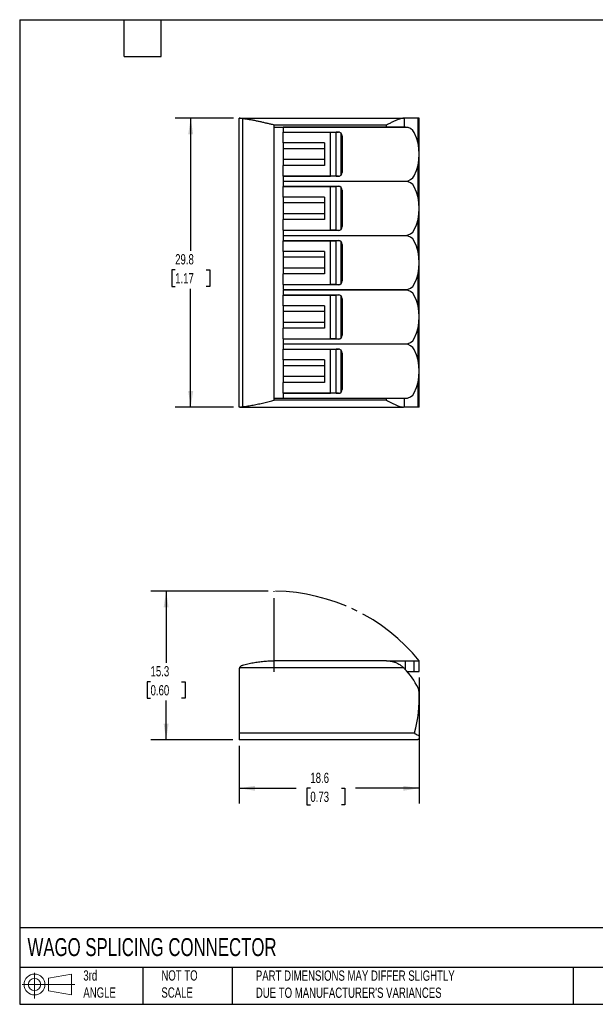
# Model space of a CAD drawing. Header units: millimetres. Extents: x 3 to 137, y 3 to 105.
# Tile 1 of 2: x 3 to 63, y 3 to 105. Entities that reach past the tile are written whole.
import ezdxf

# ---------------------------------------------------------------- set-up
doc = ezdxf.new("R2010")
doc.units = ezdxf.units.MM
doc.header["$LTSCALE"] = 0.5
doc.linetypes.add('SLD-Center', pattern=[19.05, 15.24, -1.27, 1.27, -1.27])
doc.linetypes.add('SLD-Solid', pattern=[0])
doc.layers.add('CENTER', color=40, linetype='SLD-Center')
doc.layers.add('SLD-DEFPOINTS', color=7, linetype='Continuous')
doc.layers.add('DIMENSIONS', color=140, linetype='SLD-Solid', lineweight=25)
doc.layers.add('TEXT', color=140, linetype='SLD-Solid', lineweight=25)
doc.styles.add('SLDTEXTSTYLE0', font='TXT', dxfattribs={"width": 0.7})
doc.dimstyles.new('SLDDIMSTYLE0', dxfattribs={"dimtxt": 1.079004, "dimasz": 1.651, "dimexe": 0, "dimexo": 0.0625, "dimgap": 0.269751, "dimtad": 0, "dimtih": 1, "dimtoh": 1, "dimrnd": 1e-09, "dimzin": 12, "dimdsep": 46, "dimtxsty": 'SLDTEXTSTYLE0', "dimsah": 1, "dimcen": 0.09, "dimadec": 0, "dimazin": 3, "dimtfac": 1, "dimtofl": 0, "dimtmove": 0, "dimatfit": 3, "dimfxl": 0, "dimfrac": 2, "dimtolj": 1, "dimtzin": 12, "dimarcsym": 0})

# ---------------------------------------------------------------- blocks, each defined once
blk = doc.blocks.new('Block11')
at = {"color": 7, "linetype": 'SLD-Solid', "lineweight": 18}
for p, q in [((1.29, 2.66), (1.29, 0)), ((2.74, 2.08), (5.09, 2.52)), ((2.74, 0.8), (2.74, 2.08)), ((5.09, 2.52), (5.09, 0.37)), ((0, 1.44), (5.44, 1.44)), ((2.74, 0.8), (5.09, 0.37))]:
    blk.add_line(p, q, dxfattribs=at)
for radius in [1.08, 0.643]:
    blk.add_circle((1.29, 1.44), radius, dxfattribs=at)
blk = doc.blocks.new('Block12')
at = {"layer": 'SLD-DEFPOINTS'}
blk.add_blockref('Block11', (0, 0), dxfattribs=at)
blk = doc.blocks.new('_D')
at = {"layer": 'DIMENSIONS'}
for p, q in [((28.82, 45.8), (16.71, 45.8)), ((18.3, 45.8), (18.3, 38.42)), ((16.69, 36.46), (16.33, 36.46)), ((16.33, 36.46), (16.33, 34.75)), ((19.9, 36.46), (20.26, 36.46)), ((20.26, 36.46), (20.26, 34.75)), ((16.33, 34.75), (16.69, 34.75)), ((20.26, 34.75), (19.9, 34.75)), ((18.3, 30.47), (18.3, 34.51)), ((25.2, 30.47), (16.71, 30.47))]:
    blk.add_line(p, q, dxfattribs=at)
for points in [[(18.3, 45.8), (18.04, 44.15), (18.55, 44.15)], [(18.3, 30.47), (18.55, 32.12), (18.04, 32.12)]]:
    blk.add_solid(points, dxfattribs=at)
at = {"layer": 'DIMENSIONS', "char_height": 1.058, "attachment_point": 1, "style": 'SLDTEXTSTYLE0'}
for s, insert in [('15.3', (16.69, 38.07)), ('0.60', (16.69, 36.11))]:
    blk.add_mtext(s, dxfattribs=dict(at, insert=insert))
blk = doc.blocks.new('_D_1')
at = {"layer": 'DIMENSIONS'}
for p, q in [((44.44, 36.89), (44.44, 23.88)), ((25.84, 29.84), (25.84, 23.88)), ((25.84, 25.47), (31.73, 25.47)), ((33.19, 25.47), (32.83, 25.47)), ((32.83, 25.47), (32.83, 23.75)), ((36.4, 25.47), (36.76, 25.47)), ((36.76, 25.47), (36.76, 23.75)), ((44.44, 25.47), (37.86, 25.47)), ((32.83, 23.75), (33.19, 23.75)), ((36.76, 23.75), (36.4, 23.75))]:
    blk.add_line(p, q, dxfattribs=at)
for points in [[(25.84, 25.47), (27.49, 25.21), (27.49, 25.72)], [(44.44, 25.47), (42.79, 25.72), (42.79, 25.21)]]:
    blk.add_solid(points, dxfattribs=at)
at = {"layer": 'DIMENSIONS', "char_height": 1.058, "attachment_point": 1, "style": 'SLDTEXTSTYLE0'}
for s, insert in [('18.6', (33.19, 27.07)), ('0.73', (33.19, 25.12))]:
    blk.add_mtext(s, dxfattribs=dict(at, insert=insert))
blk = doc.blocks.new('_D_3')
at = {"layer": 'DIMENSIONS'}
for p, q in [((25.26, 94.6), (19.24, 94.6)), ((20.83, 94.6), (20.83, 80.93)), ((19.23, 78.97), (18.87, 78.97)), ((18.87, 78.97), (18.87, 77.26)), ((22.43, 78.97), (22.8, 78.97)), ((22.8, 78.97), (22.8, 77.26)), ((18.87, 77.26), (19.23, 77.26)), ((22.8, 77.26), (22.43, 77.26)), ((20.83, 64.8), (20.83, 77.01)), ((25.26, 64.8), (19.24, 64.8))]:
    blk.add_line(p, q, dxfattribs=at)
for points in [[(20.83, 94.6), (20.58, 92.95), (21.09, 92.95)], [(20.83, 64.8), (21.09, 66.45), (20.58, 66.45)]]:
    blk.add_solid(points, dxfattribs=at)
at = {"layer": 'DIMENSIONS', "char_height": 1.058, "attachment_point": 1, "style": 'SLDTEXTSTYLE0'}
for s, insert in [('29.8', (19.23, 80.58)), ('1.17', (19.23, 78.62))]:
    blk.add_mtext(s, dxfattribs=dict(at, insert=insert))

msp = doc.modelspace()

# ---------------------------------------------------------------- linework, layer by layer
for p, q in [((25.837, 64.801), (25.837, 94.601)), ((25.893, 94.601), (25.837, 94.601)), ((25.893, 94.601), (42.801, 94.601)), ((26.201, 64.847), (26.201, 94.555)), ((42.926, 94.601), (42.801, 94.601)), ((42.926, 93.701), (42.926, 94.601)), ((44.309, 94.601), (42.926, 94.601)), ((44.412, 94.601), (44.309, 94.601)), ((44.309, 92.022), (44.309, 94.601)), ((44.427, 94.601), (44.412, 94.601)), ((44.412, 91.401), (44.412, 94.601)), ((44.427, 93.308), (44.427, 94.601)), ((41.067, 93.901), (29.457, 93.901)), ((29.457, 93.701), (29.457, 93.901)), ((29.457, 65.701), (29.457, 93.701)), ((29.457, 93.701), (41.067, 93.701)), ((43.019, 93.681), (30.387, 93.681)), ((30.387, 93.681), (30.387, 93.181)), ((41.067, 93.701), (41.067, 93.901)), ((41.067, 93.701), (42.926, 93.701)), ((42.926, 93.701), (43.216, 93.701)), ((43.216, 93.701), (43.216, 93.661)), ((44.437, 64.933), (44.437, 94.469)), ((30.387, 93.181), (36.087, 93.181)), ((30.387, 92.061), (30.387, 93.161)), ((30.387, 93.161), (35.257, 93.161)), ((35.257, 88.641), (35.257, 93.161)), ((35.257, 93.161), (35.859, 93.161)), ((35.859, 88.641), (35.859, 93.161)), ((36.211, 93.161), (35.859, 93.161)), ((36.387, 88.756), (36.387, 93.045)), ((36.487, 92.781), (36.487, 89.021)), ((44.419, 91.324), (44.419, 92.651)), ((34.657, 92.061), (30.387, 92.061)), ((30.387, 92.061), (30.387, 91.461)), ((34.657, 91.461), (30.387, 91.461)), ((30.387, 91.461), (30.387, 90.341)), ((34.657, 92.061), (34.657, 89.741)), ((44.419, 89.151), (44.419, 90.478)), ((34.657, 90.341), (30.387, 90.341)), ((30.387, 90.341), (30.387, 89.741)), ((34.657, 89.741), (30.387, 89.741)), ((30.387, 88.641), (30.387, 89.741)), ((44.309, 86.422), (44.309, 89.779)), ((44.412, 85.801), (44.412, 90.401)), ((30.387, 88.641), (35.257, 88.641)), ((30.387, 88.621), (30.387, 88.121)), ((36.087, 88.621), (30.387, 88.621)), ((35.859, 88.641), (35.257, 88.641)), ((35.859, 88.641), (36.211, 88.641)), ((44.427, 87.708), (44.427, 88.494)), ((30.387, 88.121), (43.019, 88.121)), ((30.387, 88.081), (30.387, 87.581)), ((43.019, 88.081), (30.387, 88.081)), ((30.387, 87.581), (36.087, 87.581)), ((30.387, 86.461), (30.387, 87.561)), ((30.387, 87.561), (35.257, 87.561)), ((35.257, 83.041), (35.257, 87.561)), ((35.257, 87.561), (35.859, 87.561)), ((35.859, 83.041), (35.859, 87.561)), ((36.211, 87.561), (35.859, 87.561)), ((36.387, 83.156), (36.387, 87.445)), ((43.216, 88.14), (43.216, 88.061)), ((34.657, 86.461), (30.387, 86.461)), ((30.387, 86.461), (30.387, 85.861)), ((34.657, 86.461), (34.657, 84.141)), ((36.487, 87.181), (36.487, 83.421)), ((44.419, 85.724), (44.419, 87.051)), ((34.657, 85.861), (30.387, 85.861)), ((30.387, 85.861), (30.387, 84.741)), ((34.657, 84.741), (30.387, 84.741)), ((30.387, 84.741), (30.387, 84.141)), ((44.412, 80.201), (44.412, 84.801)), ((44.419, 83.551), (44.419, 84.878)), ((34.657, 84.141), (30.387, 84.141)), ((30.387, 83.041), (30.387, 84.141)), ((44.309, 80.822), (44.309, 84.179)), ((30.387, 83.041), (35.257, 83.041)), ((30.387, 83.021), (30.387, 82.521)), ((36.087, 83.021), (30.387, 83.021)), ((30.387, 82.521), (43.019, 82.521)), ((30.387, 82.481), (30.387, 81.981)), ((43.019, 82.481), (30.387, 82.481)), ((35.859, 83.041), (35.257, 83.041)), ((35.859, 83.041), (36.211, 83.041)), ((43.216, 82.54), (43.216, 82.461)), ((44.427, 82.108), (44.427, 82.894)), ((30.387, 81.981), (36.087, 81.981)), ((30.387, 80.861), (30.387, 81.961)), ((30.387, 81.961), (35.257, 81.961)), ((35.257, 77.441), (35.257, 81.961)), ((35.257, 81.961), (35.859, 81.961)), ((35.859, 77.441), (35.859, 81.961)), ((36.211, 81.961), (35.859, 81.961)), ((36.387, 77.556), (36.387, 81.845)), ((36.487, 81.581), (36.487, 77.821)), ((44.419, 80.124), (44.419, 81.451)), ((34.657, 80.861), (30.387, 80.861)), ((30.387, 80.861), (30.387, 80.261)), ((34.657, 80.861), (34.657, 78.541)), ((34.657, 80.261), (30.387, 80.261)), ((30.387, 80.261), (30.387, 79.141)), ((44.419, 77.951), (44.419, 79.278)), ((34.657, 79.141), (30.387, 79.141)), ((30.387, 79.141), (30.387, 78.541)), ((34.657, 78.541), (30.387, 78.541)), ((30.387, 77.441), (30.387, 78.541)), ((44.309, 75.222), (44.309, 78.579)), ((44.412, 74.601), (44.412, 79.201)), ((30.387, 77.441), (35.257, 77.441)), ((30.387, 77.421), (30.387, 76.921)), ((36.087, 77.421), (30.387, 77.421)), ((35.859, 77.441), (35.257, 77.441)), ((35.859, 77.441), (36.211, 77.441)), ((44.427, 76.508), (44.427, 77.294)), ((30.387, 76.921), (43.019, 76.921)), ((30.387, 76.881), (30.387, 76.381)), ((43.019, 76.881), (30.387, 76.881)), ((30.387, 76.381), (36.087, 76.381)), ((30.387, 75.261), (30.387, 76.361)), ((30.387, 76.361), (35.257, 76.361)), ((35.257, 71.841), (35.257, 76.361)), ((35.257, 76.361), (35.859, 76.361)), ((35.859, 71.841), (35.859, 76.361)), ((36.211, 76.361), (35.859, 76.361)), ((36.387, 71.956), (36.387, 76.245)), ((43.216, 76.94), (43.216, 76.861)), ((34.657, 75.261), (30.387, 75.261)), ((30.387, 75.261), (30.387, 74.661)), ((34.657, 75.261), (34.657, 72.941)), ((36.487, 75.981), (36.487, 72.221)), ((44.419, 74.524), (44.419, 75.851)), ((34.657, 74.661), (30.387, 74.661)), ((30.387, 74.661), (30.387, 73.541)), ((34.657, 73.541), (30.387, 73.541)), ((30.387, 73.541), (30.387, 72.941)), ((44.412, 69.001), (44.412, 73.601)), ((44.419, 72.351), (44.419, 73.678)), ((34.657, 72.941), (30.387, 72.941)), ((30.387, 71.841), (30.387, 72.941)), ((44.309, 69.622), (44.309, 72.979)), ((30.387, 71.841), (35.257, 71.841)), ((30.387, 71.821), (30.387, 71.321)), ((36.087, 71.821), (30.387, 71.821)), ((30.387, 71.321), (43.019, 71.321)), ((30.387, 71.281), (30.387, 70.781)), ((43.019, 71.281), (30.387, 71.281)), ((35.859, 71.841), (35.257, 71.841)), ((35.859, 71.841), (36.211, 71.841)), ((43.216, 71.34), (43.216, 71.261)), ((44.427, 70.908), (44.427, 71.694)), ((30.387, 70.781), (36.087, 70.781)), ((30.387, 70.761), (35.257, 70.761)), ((30.387, 69.661), (30.387, 70.761)), ((35.257, 66.241), (35.257, 70.761)), ((35.257, 70.761), (35.859, 70.761)), ((35.859, 66.241), (35.859, 70.761)), ((36.211, 70.761), (35.859, 70.761)), ((36.387, 66.356), (36.387, 70.645)), ((36.487, 70.381), (36.487, 66.621)), ((44.419, 68.924), (44.419, 70.251)), ((34.657, 69.661), (30.387, 69.661)), ((30.387, 69.661), (30.387, 69.061)), ((34.657, 69.661), (34.657, 67.341)), ((34.657, 69.061), (30.387, 69.061)), ((30.387, 69.061), (30.387, 67.941)), ((44.419, 66.751), (44.419, 68.078)), ((34.657, 67.941), (30.387, 67.941)), ((30.387, 67.941), (30.387, 67.341)), ((34.657, 67.341), (30.387, 67.341)), ((30.387, 66.241), (30.387, 67.341)), ((44.309, 64.801), (44.309, 67.379)), ((44.412, 64.801), (44.412, 68.001)), ((30.387, 66.241), (35.257, 66.241)), ((30.387, 66.221), (30.387, 65.721)), ((36.087, 66.221), (30.387, 66.221)), ((35.859, 66.241), (35.257, 66.241)), ((35.859, 66.241), (36.211, 66.241)), ((44.427, 64.801), (44.427, 66.094)), ((29.457, 65.501), (29.457, 65.701)), ((41.067, 65.701), (29.457, 65.701)), ((41.067, 65.501), (29.457, 65.501)), ((30.387, 65.721), (43.019, 65.721)), ((41.067, 65.501), (41.067, 65.701)), ((42.926, 65.701), (41.067, 65.701)), ((42.926, 64.801), (42.926, 65.701)), ((43.216, 65.701), (42.926, 65.701)), ((43.216, 65.74), (43.216, 65.701)), ((25.893, 64.801), (25.837, 64.801)), ((25.893, 64.801), (42.801, 64.801)), ((42.926, 64.801), (42.801, 64.801)), ((44.309, 64.801), (42.926, 64.801)), ((44.412, 64.801), (44.309, 64.801)), ((44.427, 64.801), (44.412, 64.801)), ((41.067, 38.624), (29.457, 38.624)), ((41.067, 38.624), (43.019, 38.624)), ((43.019, 38.624), (43.914, 38.624)), ((43.019, 37.696), (43.019, 38.624)), ((43.914, 37.524), (43.914, 38.624)), ((43.914, 38.624), (44.437, 38.624)), ((44.437, 37.524), (44.437, 38.624)), ((25.837, 37.693), (25.837, 31.174)), ((25.893, 37.924), (42.801, 37.924)), ((43.171, 37.524), (43.914, 37.524)), ((43.914, 37.524), (44.437, 37.524)), ((25.837, 31.174), (25.837, 30.474)), ((25.837, 31.174), (43.952, 31.174)), ((43.952, 31.174), (43.939, 31.124)), ((44.437, 30.764), (44.437, 30.674)), ((44.237, 30.474), (25.837, 30.474))]:
    msp.add_line(p, q)
for centre, radius, start, end in [((43.019, 92.681), 1, 26.42334, 90), ((36.087, 92.781), 0.4, 360, 90), ((39.437, 90.901), 5, 333.57666, 26.42334), ((36.087, 89.021), 0.4, 270, 0), ((43.019, 89.121), 1, 270, 333.57666), ((36.087, 87.181), 0.4, 360, 90), ((43.019, 87.081), 1, 26.42334, 90), ((39.437, 85.301), 5, 333.57666, 26.42334), ((36.087, 83.421), 0.4, 270, 0), ((43.019, 83.521), 1, 270, 333.57666), ((43.019, 81.481), 1, 26.42334, 90), ((36.087, 81.581), 0.4, 360, 90), ((39.437, 79.701), 5, 333.57666, 26.42334), ((36.087, 77.821), 0.4, 270, 0), ((43.019, 77.921), 1, 270, 333.57666), ((36.087, 75.981), 0.4, 360, 90), ((43.019, 75.881), 1, 26.42334, 90), ((39.437, 74.101), 5, 333.57666, 26.42334), ((36.087, 72.221), 0.4, 270, 0), ((43.019, 72.321), 1, 270, 333.57666), ((43.019, 70.281), 1, 26.42334, 90), ((36.087, 70.381), 0.4, 360, 90), ((39.437, 68.501), 5, 333.57666, 26.42334), ((36.087, 66.621), 0.4, 270, 0), ((43.019, 66.721), 1, 270, 333.57666), ((26.337, 37.693), 0.5, 152.44196, 180), ((41.067, 36.124), 2.5, 41.95292, 46.05448), ((37.137, 32.274), 8, 26.28849, 43.64297), ((43.413, 35.374), 1, 2.66694, 26.28849), ((30.527, 34.774), 13.9, 344.98969, 2.66694)]:
    msp.add_arc(centre, radius, start, end)
for points, knots in [([(26.201, 94.555), (26.18, 94.557), (26.137, 94.563), (26.077, 94.573), (26.021, 94.583), (25.971, 94.592), (25.927, 94.599), (25.905, 94.6), (25.893, 94.601)], [0, 0, 0, 0, 0.1645469, 0.3313667, 0.4993525, 0.6673683, 0.8344474, 1, 1, 1, 1]), ([(29.457, 93.901), (29.34, 93.929), (29.103, 93.986), (28.744, 94.072), (28.378, 94.158), (28.009, 94.241), (27.639, 94.32), (27.27, 94.393), (26.906, 94.457), (26.55, 94.513), (26.316, 94.541), (26.201, 94.555)], [0, 0, 0, 0, 0.1071238, 0.2172234, 0.3294353, 0.442902, 0.5567761, 0.6702238, 0.7824306, 0.8926074, 1, 1, 1, 1]), ([(42.801, 94.601), (42.778, 94.6), (42.735, 94.599), (42.673, 94.592), (42.619, 94.583), (42.545, 94.567), (42.45, 94.543), (42.267, 94.483), (42.018, 94.383), (41.701, 94.231), (41.384, 94.069), (41.172, 93.957), (41.067, 93.901)], [0, 0, 0, 0, 0.0467921, 0.0856745, 0.1194368, 0.1499644, 0.22385, 0.2918878, 0.4755024, 0.6511814, 0.8255994, 1, 1, 1, 1]), ([(44.437, 94.469), (44.436, 94.481), (44.436, 94.495), (44.428, 94.505), (44.427, 94.507)], [0, 0, 0, 0, 0.8789961, 1, 1, 1, 1]), ([(44.419, 92.651), (44.419, 92.695), (44.419, 92.783), (44.42, 92.91), (44.422, 93.028), (44.424, 93.133), (44.425, 93.22), (44.427, 93.281), (44.426, 93.301), (44.426, 93.308)], [0, 0, 0, 0, 0.1532172, 0.3053831, 0.4578264, 0.6113495, 0.7640327, 0.9199646, 1, 1, 1, 1]), ([(44.426, 88.494), (44.426, 88.501), (44.427, 88.522), (44.425, 88.587), (44.424, 88.677), (44.422, 88.783), (44.419, 88.937), (44.419, 89.066), (44.419, 89.151)], [0, 0, 0, 0, 0.08565822, 0.24853747, 0.40465924, 0.5562727, 0.70514848, 1, 1, 1, 1]), ([(44.419, 87.051), (44.419, 87.095), (44.419, 87.183), (44.42, 87.31), (44.422, 87.428), (44.424, 87.533), (44.425, 87.62), (44.427, 87.681), (44.426, 87.701), (44.426, 87.708)], [0, 0, 0, 0, 0.1532172, 0.3053831, 0.4578264, 0.6113495, 0.7640327, 0.9199646, 1, 1, 1, 1]), ([(44.426, 82.894), (44.426, 82.901), (44.427, 82.922), (44.425, 82.987), (44.424, 83.077), (44.422, 83.183), (44.419, 83.337), (44.419, 83.466), (44.419, 83.551)], [0, 0, 0, 0, 0.08565822, 0.24853747, 0.40465924, 0.5562727, 0.70514848, 1, 1, 1, 1]), ([(44.419, 81.451), (44.419, 81.495), (44.419, 81.583), (44.42, 81.71), (44.422, 81.828), (44.424, 81.933), (44.425, 82.02), (44.427, 82.081), (44.426, 82.101), (44.426, 82.108)], [0, 0, 0, 0, 0.1532172, 0.3053831, 0.4578264, 0.6113495, 0.7640327, 0.9199646, 1, 1, 1, 1]), ([(44.426, 77.294), (44.426, 77.301), (44.427, 77.322), (44.425, 77.387), (44.424, 77.477), (44.422, 77.583), (44.419, 77.737), (44.419, 77.866), (44.419, 77.951)], [0, 0, 0, 0, 0.08565822, 0.24853747, 0.40465924, 0.5562727, 0.70514848, 1, 1, 1, 1]), ([(44.419, 75.851), (44.419, 75.895), (44.419, 75.983), (44.42, 76.11), (44.422, 76.228), (44.424, 76.333), (44.425, 76.42), (44.427, 76.481), (44.426, 76.501), (44.426, 76.508)], [0, 0, 0, 0, 0.1532172, 0.3053831, 0.4578264, 0.6113495, 0.7640327, 0.9199646, 1, 1, 1, 1]), ([(44.426, 71.694), (44.426, 71.701), (44.427, 71.722), (44.425, 71.787), (44.424, 71.877), (44.422, 71.983), (44.419, 72.137), (44.419, 72.266), (44.419, 72.351)], [0, 0, 0, 0, 0.08565822, 0.24853747, 0.40465924, 0.5562727, 0.70514848, 1, 1, 1, 1]), ([(44.419, 70.251), (44.419, 70.295), (44.419, 70.383), (44.42, 70.51), (44.422, 70.628), (44.424, 70.733), (44.425, 70.82), (44.427, 70.881), (44.426, 70.901), (44.426, 70.908)], [0, 0, 0, 0, 0.15321722, 0.30538311, 0.45782643, 0.61134947, 0.76403266, 0.91996464, 1, 1, 1, 1]), ([(44.426, 66.094), (44.426, 66.101), (44.427, 66.122), (44.425, 66.187), (44.424, 66.277), (44.422, 66.383), (44.419, 66.537), (44.419, 66.666), (44.419, 66.751)], [0, 0, 0, 0, 0.0856582, 0.2485375, 0.4046592, 0.5562727, 0.7051485, 1, 1, 1, 1]), ([(26.201, 64.847), (26.287, 64.857), (26.461, 64.877), (26.726, 64.916), (26.996, 64.96), (27.27, 65.009), (27.546, 65.063), (27.824, 65.121), (28.102, 65.182), (28.379, 65.244), (28.654, 65.308), (28.926, 65.373), (29.193, 65.437), (29.369, 65.48), (29.457, 65.501)], [0, 0, 0, 0, 0.0802559, 0.162181, 0.2454634, 0.3297787, 0.4147924, 0.5001619, 0.5855381, 0.6705667, 0.7548896, 0.8381455, 0.9199706, 1, 1, 1, 1]), ([(41.067, 65.501), (41.115, 65.475), (41.212, 65.424), (41.357, 65.347), (41.502, 65.272), (41.647, 65.199), (41.791, 65.128), (41.933, 65.061), (42.074, 64.998), (42.237, 64.931), (42.44, 64.859), (42.622, 64.814), (42.746, 64.802), (42.788, 64.801), (42.801, 64.801)], [0, 0, 0, 0, 0.0799209, 0.1598703, 0.2398252, 0.319772, 0.3997112, 0.4795838, 0.559343, 0.6390563, 0.7607613, 0.9142292, 0.9736959, 1, 1, 1, 1]), ([(25.893, 64.801), (25.905, 64.801), (25.927, 64.802), (25.971, 64.809), (26.02, 64.818), (26.076, 64.829), (26.136, 64.839), (26.179, 64.844), (26.201, 64.847)], [0, 0, 0, 0, 0.1657648, 0.3321401, 0.4991616, 0.6664846, 0.8335926, 1, 1, 1, 1]), ([(44.427, 64.895), (44.428, 64.896), (44.436, 64.907), (44.436, 64.921), (44.437, 64.933)], [0, 0, 0, 0, 0.1189481, 1, 1, 1, 1]), ([(26.201, 38.174), (26.287, 38.197), (26.461, 38.245), (26.726, 38.31), (26.996, 38.37), (27.27, 38.424), (27.546, 38.472), (27.824, 38.513), (28.102, 38.548), (28.379, 38.576), (28.654, 38.598), (28.926, 38.613), (29.193, 38.622), (29.369, 38.623), (29.457, 38.624)], [0, 0, 0, 0, 0.0802559, 0.162181, 0.2454634, 0.3297787, 0.4147924, 0.5001619, 0.5855381, 0.6705667, 0.7548896, 0.8381455, 0.9199706, 1, 1, 1, 1]), ([(41.067, 38.624), (41.115, 38.623), (41.212, 38.621), (41.357, 38.608), (41.502, 38.587), (41.647, 38.557), (41.791, 38.518), (41.933, 38.471), (42.074, 38.414), (42.237, 38.336), (42.44, 38.219), (42.622, 38.085), (42.746, 37.977), (42.788, 37.936), (42.801, 37.924)], [0, 0, 0, 0, 0.0799209, 0.1598703, 0.2398252, 0.319772, 0.3997112, 0.4795838, 0.559343, 0.6390563, 0.7607613, 0.9142292, 0.9736959, 1, 1, 1, 1]), ([(25.893, 37.924), (25.905, 37.944), (25.927, 37.983), (25.971, 38.035), (26.02, 38.082), (26.076, 38.121), (26.136, 38.153), (26.179, 38.167), (26.201, 38.174)], [0, 0, 0, 0, 0.1657648, 0.3321401, 0.4991616, 0.6664846, 0.8335926, 1, 1, 1, 1]), ([(44.437, 30.674), (44.436, 30.661), (44.434, 30.635), (44.424, 30.6), (44.408, 30.569), (44.389, 30.543), (44.366, 30.521), (44.342, 30.503), (44.317, 30.49), (44.291, 30.481), (44.264, 30.475), (44.246, 30.474), (44.237, 30.474)], [0, 0, 0, 0, 0.0962972, 0.1960133, 0.2979815, 0.4008665, 0.5032176, 0.6035161, 0.7026003, 0.8017699, 0.9009358, 1, 1, 1, 1]), ([(44.321, 30.946), (44.333, 30.939), (44.358, 30.926), (44.387, 30.898), (44.409, 30.867), (44.425, 30.834), (44.435, 30.799), (44.436, 30.776), (44.437, 30.764)], [0, 0, 0, 0, 0.1710406, 0.3364962, 0.4992849, 0.6623079, 0.8283499, 1, 1, 1, 1])]:
    msp.add_open_spline(points, degree=3, knots=knots)
msp.add_open_spline([(43.939, 31.124), (44.069, 31.063), (44.198, 31.003), (44.321, 30.946)], degree=3)
at = {"layer": 'CENTER', "linetype": 'SLD-Center'}
msp.add_line((29.457, 37.474), (29.457, 45.804), dxfattribs=at)
msp.add_arc((29.296, 26.256), 19.55, 39.24321, 89.09487, dxfattribs=at)
at = {"layer": 'TEXT'}
for p, q in [((3.175, 104.775), (136.525, 104.775)), ((3.175, 104.775), (3.175, 3.175)), ((13.97, 100.965), (13.97, 104.775)), ((17.78, 100.965), (17.78, 104.775)), ((13.97, 100.965), (17.78, 100.965)), ((136.525, 11.063), (3.175, 11.063)), ((136.525, 6.985), (3.175, 6.985)), ((15.875, 6.985), (15.875, 3.175)), ((25.106, 6.985), (25.106, 3.175)), ((60.323, 6.985), (60.323, 3.175)), ((3.175, 3.175), (136.525, 3.175))]:
    msp.add_line(p, q, dxfattribs=at)

# ---------------------------------------------------------------- block references
at = {"layer": 'SLD-DEFPOINTS'}
msp.add_blockref('Block12', (3.419, 3.777), dxfattribs=at)

# ---------------------------------------------------------------- texts
at = {"layer": 'TEXT', "attachment_point": 1, "style": 'SLDTEXTSTYLE0'}
for s, insert, char_height in [('WAGO SPLICING CONNECTOR', (3.983, 10.005), 1.85208), ('3rd^JANGLE', (9.748, 6.684), 1.0583), ('NOT TO^JSCALE', (17.808, 6.684), 1.05833), ("PART DIMENSIONS MAY DIFFER SLIGHTLY ^JDUE TO MANUFACTURER'S VARIANCES", (27.56, 6.665), 1.05833)]:
    msp.add_mtext(s, dxfattribs=dict(at, insert=insert, char_height=char_height))

# ---------------------------------------------------------------- dimensions: what is measured, and where the dimension line sits
at = {"layer": 'DIMENSIONS'}
for base, p1, p2, picture, middle in [((20.832, 64.801), (25.893, 94.601), (25.893, 64.801), '_D_3', (20.832, 78.971)), ((18.298, 30.474), (29.457, 45.804), (25.837, 30.474), '_D', (18.298, 36.464))]:
    dim = msp.add_linear_dim(base=base, p1=p1, p2=p2, angle=90, dimstyle='SLDDIMSTYLE0', dxfattribs=at)
    dim.commit()
    dim.dimension.update_dxf_attribs({"geometry": picture, "text_midpoint": middle, "dimtype": 160})
dim = msp.add_linear_dim(base=(25.837, 25.469), p1=(44.437, 37.524), p2=(25.837, 30.474), dimstyle='SLDDIMSTYLE0', dxfattribs=at)
dim.commit()
dim.dimension.update_dxf_attribs({"geometry": '_D_1', "text_midpoint": (34.795, 25.469), "dimtype": 160})

doc.saveas('drawing.dxf')
